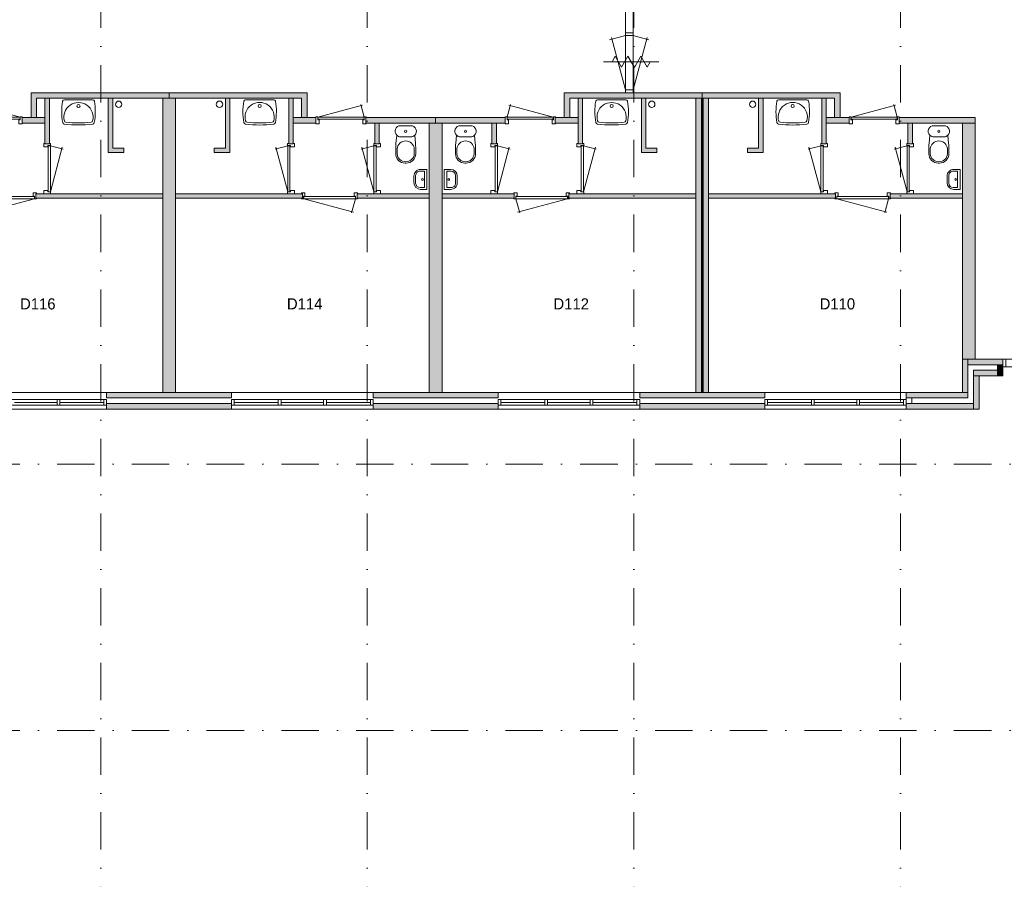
# Model space of a CAD drawing. Header units: millimetres. Extents: x -8493 to 75607, y -3060 to 56340.
# Tile 25 of 35: x 17190 to 34920, y 29214 to 44699. Entities that reach past the tile are written whole.
import ezdxf
from ezdxf.enums import TextEntityAlignment as Align

# ---------------------------------------------------------------- set-up
doc = ezdxf.new("R2010")
doc.units = ezdxf.units.MM
doc.linetypes.add('DGN4', pattern=[1345.6, 672.8, -336.4, 0, -336.4])
for name, color, linetype in [('12', 7, 'Continuous'), ('16', 7, 'Continuous'), ('17', 7, 'Continuous'), ('30', 7, 'Continuous'), ('31', 7, 'Continuous'), ('32', 7, 'Continuous'), ('33', 7, 'Continuous'), ('40', 7, 'Continuous'), ('48', 7, 'Continuous'), ('56', 7, 'Continuous'), ('62', 7, 'Continuous')]:
    doc.layers.add(name, color=color, linetype=linetype)
doc.styles.add('dgn003', font='dgn003.shx')

# ---------------------------------------------------------------- blocks, each defined once
blk = doc.blocks.new('930L0928')
at = {"layer": '33', "color": 1, "linetype": 'Continuous', "lineweight": 0}
for p, q in [((-968, -98), (-899.56, -353.44)), ((-38, -98), (-936.31, -338.7))]:
    blk.add_line(p, q, dxfattribs=at)
at = {"layer": '33', "color": 92, "linetype": 'Continuous', "lineweight": 13, "true_color": 0x00e100, "flags": 128}
for points in [[(-1006, -90), (-1006, -101), (-971, -101), (-971, -51), (-946, -51), (-946, 11), (-1006, 11), (-1006, 0)], [(0, -90), (0, -101), (-35, -101), (-35, -51), (-60, -51), (-60, 11), (0, 11), (0, 0)]]:
    blk.add_lwpolyline(points, dxfattribs=at)
at = {"layer": '33', "color": 2, "linetype": 'Continuous', "lineweight": 13, "true_color": 0xf0f000, "flags": 128}
blk.add_lwpolyline([(-968, -98), (-38, -98), (-38, -58), (-968, -58), (-968, -98)], dxfattribs=at)
blk = doc.blocks.new('830R1086')
at = {"layer": '33', "color": 1, "linetype": 'Continuous', "lineweight": 0}
for p, q in [((38, 108), (99.32, 336.87)), ((868, 108), (66.28, 322.82))]:
    blk.add_line(p, q, dxfattribs=at)
at = {"layer": '33', "color": 92, "linetype": 'Continuous', "lineweight": 13, "true_color": 0x00e100, "flags": 128}
for points in [[(0, 100), (0, 111), (35, 111), (35, 61), (60, 61), (60, -11), (0, -11), (0, 0)], [(906, 100), (906, 111), (871, 111), (871, 61), (846, 61), (846, -11), (906, -11), (906, 0)]]:
    blk.add_lwpolyline(points, dxfattribs=at)
at = {"layer": '33', "color": 2, "linetype": 'Continuous', "lineweight": 13, "true_color": 0xf0f000, "flags": 128}
blk.add_lwpolyline([(868, 108), (38, 108), (38, 68), (868, 68), (868, 108)], dxfattribs=at)
blk = doc.blocks.new('830R1087')
at = {"layer": '33', "color": 1, "linetype": 'Continuous', "lineweight": 0}
for p, q in [((108, -38), (336.87, -99.32)), ((108, -868), (322.82, -66.28))]:
    blk.add_line(p, q, dxfattribs=at)
at = {"layer": '33', "color": 92, "linetype": 'Continuous', "lineweight": 13, "true_color": 0x00e100, "flags": 128}
for points in [[(100, 0), (111, 0), (111, -35), (61, -35), (61, -60), (-11, -60), (-11, 0), (0, 0)], [(100, -906), (111, -906), (111, -871), (61, -871), (61, -846), (-11, -846), (-11, -906), (0, -906)]]:
    blk.add_lwpolyline(points, dxfattribs=at)
at = {"layer": '33', "color": 2, "linetype": 'Continuous', "lineweight": 13, "true_color": 0xf0f000, "flags": 128}
blk.add_lwpolyline([(108, -868), (108, -38), (68, -38), (68, -868), (108, -868)], dxfattribs=at)
blk = doc.blocks.new('WT0128')
at = {"layer": '40', "color": 7, "linetype": 'Continuous', "lineweight": 0}
blk.add_line((253, -20), (-253, -20), dxfattribs=at)
at = {"layer": '40', "color": 7, "linetype": 'Continuous', "lineweight": 0, "flags": 128}
for points in [[(-284, -432, -0.090801), (-286, -47)], [(-286, -47, -0.363957), (-253, -20)], [(-254, -401, -1.30637), (254, -401)], [(253, -20, -0.363957), (286, -47)], [(286, -47, -0.090801), (284, -432)], [(-256, -459, -0.328769), (-284, -432)], [(256, -459, -0.059915), (-256, -459)], [(-226, -425, -0.309671), (-254, -401)], [(226, -425, -0.052773), (-226, -425)], [(254, -401, -0.309671), (226, -425)], [(284, -432, -0.328769), (256, -459)]]:
    blk.add_lwpolyline(points, format="xyb", dxfattribs=at)
at = {"layer": '40', "color": 7, "linetype": 'Continuous', "lineweight": 0}
blk.add_circle((0, -133), 28.1, dxfattribs=at)
blk = doc.blocks.new('830R1091')
at = {"layer": '33', "color": 1, "linetype": 'Continuous', "lineweight": 0}
for p, q in [((-108, -38), (-336.87, -99.32)), ((-108, -868), (-322.82, -66.28))]:
    blk.add_line(p, q, dxfattribs=at)
at = {"layer": '33', "color": 92, "linetype": 'Continuous', "lineweight": 13, "true_color": 0x00e100, "flags": 128}
for points in [[(-100, 0), (-111, 0), (-111, -35), (-61, -35), (-61, -60), (11, -60), (11, 0), (0, 0)], [(-100, -906), (-111, -906), (-111, -871), (-61, -871), (-61, -846), (11, -846), (11, -906), (0, -906)]]:
    blk.add_lwpolyline(points, dxfattribs=at)
at = {"layer": '33', "color": 2, "linetype": 'Continuous', "lineweight": 13, "true_color": 0xf0f000, "flags": 128}
blk.add_lwpolyline([(-108, -868), (-108, -38), (-68, -38), (-68, -868), (-108, -868)], dxfattribs=at)
blk = doc.blocks.new('930L0931')
at = {"layer": '33', "color": 1, "linetype": 'Continuous', "lineweight": 0}
for p, q in [((38, -98), (936.31, -338.7)), ((968, -98), (899.56, -353.44))]:
    blk.add_line(p, q, dxfattribs=at)
at = {"layer": '33', "color": 92, "linetype": 'Continuous', "lineweight": 13, "true_color": 0x00e100, "flags": 128}
for points in [[(0, -90), (0, -101), (35, -101), (35, -51), (60, -51), (60, 11), (0, 11), (0, 0)], [(1006, -90), (1006, -101), (971, -101), (971, -51), (946, -51), (946, 11), (1006, 11), (1006, 0)]]:
    blk.add_lwpolyline(points, dxfattribs=at)
at = {"layer": '33', "color": 2, "linetype": 'Continuous', "lineweight": 13, "true_color": 0xf0f000, "flags": 128}
blk.add_lwpolyline([(968, -98), (38, -98), (38, -58), (968, -58), (968, -98)], dxfattribs=at)
blk = doc.blocks.new('830R1092')
at = {"layer": '33', "color": 1, "linetype": 'Continuous', "lineweight": 0}
for p, q in [((-108, -38), (-336.87, -99.32)), ((-108, -868), (-322.82, -66.28))]:
    blk.add_line(p, q, dxfattribs=at)
at = {"layer": '33', "color": 92, "linetype": 'Continuous', "lineweight": 13, "true_color": 0x00e100, "flags": 128}
for points in [[(-100, 0), (-111, 0), (-111, -35), (-61, -35), (-61, -60), (11, -60), (11, 0), (0, 0)], [(-100, -906), (-111, -906), (-111, -871), (-61, -871), (-61, -846), (11, -846), (11, -906), (0, -906)]]:
    blk.add_lwpolyline(points, dxfattribs=at)
at = {"layer": '33', "color": 2, "linetype": 'Continuous', "lineweight": 13, "true_color": 0xf0f000, "flags": 128}
blk.add_lwpolyline([(-108, -868), (-108, -38), (-68, -38), (-68, -868), (-108, -868)], dxfattribs=at)
blk = doc.blocks.new('WT0130')
at = {"layer": '40', "color": 7, "linetype": 'Continuous', "lineweight": 0}
blk.add_line((-253, -20), (253, -20), dxfattribs=at)
blk.add_circle((0, -133), 28.1, dxfattribs=at)
for centre, radius, start, end in [((766, -236), 1068, 169.7983, 190.5514), ((-253, -53), 33, 90, 169.9973), ((0, -332), 263, 344.8667, 195.1333), ((253, -53), 33, 10.0027, 90), ((-766, -236), 1068, 349.4486, 10.2017), ((-252, -426), 33, 190.3455, 263.1425), ((0, 1669), 2144, 263.1425, 276.8575), ((-222, -392), 33, 195.1333, 263.9582), ((0, 1707), 2144, 263.9582, 276.0418), ((222, -392), 33, 276.0418, 344.8667), ((252, -426), 33, 276.8575, 349.6545)]:
    blk.add_arc(centre, radius, start, end, dxfattribs=at)
blk = doc.blocks.new('830R1093')
at = {"layer": '33', "color": 1, "linetype": 'Continuous', "lineweight": 0}
for p, q in [((-868, 108), (-66.28, 322.82)), ((-38, 108), (-99.32, 336.87))]:
    blk.add_line(p, q, dxfattribs=at)
at = {"layer": '33', "color": 92, "linetype": 'Continuous', "lineweight": 13, "true_color": 0x00e100, "flags": 128}
for points in [[(-906, 100), (-906, 111), (-871, 111), (-871, 61), (-846, 61), (-846, -11), (-906, -11), (-906, 0)], [(0, 100), (0, 111), (-35, 111), (-35, 61), (-60, 61), (-60, -11), (0, -11), (0, 0)]]:
    blk.add_lwpolyline(points, dxfattribs=at)
at = {"layer": '33', "color": 2, "linetype": 'Continuous', "lineweight": 13, "true_color": 0xf0f000, "flags": 128}
blk.add_lwpolyline([(-868, 108), (-38, 108), (-38, 68), (-868, 68), (-868, 108)], dxfattribs=at)
blk = doc.blocks.new('830R1094')
at = {"layer": '33', "color": 1, "linetype": 'Continuous', "lineweight": 0}
for p, q in [((108, -38), (336.87, -99.32)), ((108, -868), (322.82, -66.28))]:
    blk.add_line(p, q, dxfattribs=at)
at = {"layer": '33', "color": 92, "linetype": 'Continuous', "lineweight": 13, "true_color": 0x00e100, "flags": 128}
for points in [[(100, 0), (111, 0), (111, -35), (61, -35), (61, -60), (-11, -60), (-11, 0), (0, 0)], [(100, -906), (111, -906), (111, -871), (61, -871), (61, -846), (-11, -846), (-11, -906), (0, -906)]]:
    blk.add_lwpolyline(points, dxfattribs=at)
at = {"layer": '33', "color": 2, "linetype": 'Continuous', "lineweight": 13, "true_color": 0xf0f000, "flags": 128}
blk.add_lwpolyline([(108, -868), (108, -38), (68, -38), (68, -868), (108, -868)], dxfattribs=at)
blk = doc.blocks.new('930L0932')
at = {"layer": '33', "color": 1, "linetype": 'Continuous', "lineweight": 0}
for p, q in [((-968, -98), (-899.56, -353.44)), ((-38, -98), (-936.31, -338.7))]:
    blk.add_line(p, q, dxfattribs=at)
at = {"layer": '33', "color": 92, "linetype": 'Continuous', "lineweight": 13, "true_color": 0x00e100, "flags": 128}
for points in [[(-1006, -90), (-1006, -101), (-971, -101), (-971, -51), (-946, -51), (-946, 11), (-1006, 11), (-1006, 0)], [(0, -90), (0, -101), (-35, -101), (-35, -51), (-60, -51), (-60, 11), (0, 11), (0, 0)]]:
    blk.add_lwpolyline(points, dxfattribs=at)
at = {"layer": '33', "color": 2, "linetype": 'Continuous', "lineweight": 13, "true_color": 0xf0f000, "flags": 128}
blk.add_lwpolyline([(-968, -98), (-38, -98), (-38, -58), (-968, -58), (-968, -98)], dxfattribs=at)
blk = doc.blocks.new('830R1095')
at = {"layer": '33', "color": 1, "linetype": 'Continuous', "lineweight": 0}
for p, q in [((108, -38), (336.87, -99.32)), ((108, -868), (322.82, -66.28))]:
    blk.add_line(p, q, dxfattribs=at)
at = {"layer": '33', "color": 92, "linetype": 'Continuous', "lineweight": 13, "true_color": 0x00e100, "flags": 128}
for points in [[(100, 0), (111, 0), (111, -35), (61, -35), (61, -60), (-11, -60), (-11, 0), (0, 0)], [(100, -906), (111, -906), (111, -871), (61, -871), (61, -846), (-11, -846), (-11, -906), (0, -906)]]:
    blk.add_lwpolyline(points, dxfattribs=at)
at = {"layer": '33', "color": 2, "linetype": 'Continuous', "lineweight": 13, "true_color": 0xf0f000, "flags": 128}
blk.add_lwpolyline([(108, -868), (108, -38), (68, -38), (68, -868), (108, -868)], dxfattribs=at)
blk = doc.blocks.new('CLOS0230')
at = {"layer": '40', "color": 7, "linetype": 'Continuous', "lineweight": 0}
for p, q in [((92, -220), (-93, -220)), ((-155, -528), (-155, -436)), ((155, -528), (155, -436)), ((1, -670), (-1, -670))]:
    blk.add_line(p, q, dxfattribs=at)
at = {"layer": '40', "color": 7, "linetype": 'Continuous', "lineweight": 0, "flags": 128}
for points in [[(176, -338), (162, -192), (162, -192, 0.674333), (92, -20), (92, -20), (-93, -20), (-93, -20, 0.674333), (-162, -192), (-162, -192), (-176, -338), (-176, -338, 0.023285), (-180, -431), (-180, -431), (-180, -525), (-180, -525, 0.414214), (-10, -695), (-10, -695), (10, -695), (10, -695, 0.414214), (180, -525), (180, -525), (180, -431), (180, -431, 0.023285), (176, -338)], [(-93, -220, -0.194504), (-162, -192)], [(162, -192, -0.194504), (92, -220)]]:
    blk.add_lwpolyline(points, format="xyb", dxfattribs=at)
at = {"layer": '40', "color": 7, "linetype": 'Continuous', "lineweight": 0}
blk.add_circle((0, -120), 20, dxfattribs=at)
for centre, start, end in [((0, -450), 4.9263, 175.0736), ((0, -514), 184.9259, 355.0741)]:
    blk.add_arc(centre, 156, start, end, dxfattribs=at)
blk = doc.blocks.new('FT0129')
at = {"layer": '40', "color": 7, "linetype": 'Continuous', "lineweight": 0}
for p, q in [((135, 180), (20, 180)), ((20, 180), (20, -180)), ((65, 149), (65, -149)), ((65, -149), (144, -149))]:
    blk.add_line(p, q, dxfattribs=at)
at = {"layer": '40', "color": 7, "linetype": 'Continuous', "lineweight": 0, "flags": 128}
for points in [[(144, 149), (65, 149)], [(224, -69), (224, 69)], [(255, -60), (255, 60)], [(20, -180), (135, -180)]]:
    blk.add_lwpolyline(points, dxfattribs=at)
for points in [[(255, -60, -0.414214), (135, -180)], [(224, -69, -0.414214), (144, -149)]]:
    blk.add_lwpolyline(points, format="xyb", dxfattribs=at)
at = {"layer": '40', "color": 7, "linetype": 'Continuous', "lineweight": 0}
blk.add_circle((101, -1), 15.1, dxfattribs=at)
for centre, radius in [((135, 60), 120), ((144, 69), 80)]:
    blk.add_arc(centre, radius, 0, 90, dxfattribs=at)
blk = doc.blocks.new('WT0131')
at = {"layer": '40', "color": 7, "linetype": 'Continuous', "lineweight": 0}
blk.add_line((253, -20), (-253, -20), dxfattribs=at)
at = {"layer": '40', "color": 7, "linetype": 'Continuous', "lineweight": 0, "flags": 128}
for points in [[(-284, -432, -0.090801), (-286, -47)], [(-286, -47, -0.363957), (-253, -20)], [(-254, -401, -1.30637), (254, -401)], [(253, -20, -0.363957), (286, -47)], [(286, -47, -0.090801), (284, -432)], [(-256, -459, -0.328769), (-284, -432)], [(256, -459, -0.059915), (-256, -459)], [(-226, -425, -0.309671), (-254, -401)], [(226, -425, -0.052773), (-226, -425)], [(254, -401, -0.309671), (226, -425)], [(284, -432, -0.328769), (256, -459)]]:
    blk.add_lwpolyline(points, format="xyb", dxfattribs=at)
at = {"layer": '40', "color": 7, "linetype": 'Continuous', "lineweight": 0}
blk.add_circle((0, -133), 28.1, dxfattribs=at)
blk = doc.blocks.new('830R1096')
at = {"layer": '33', "color": 1, "linetype": 'Continuous', "lineweight": 0}
for p, q in [((38, 108), (99.32, 336.87)), ((868, 108), (66.28, 322.82))]:
    blk.add_line(p, q, dxfattribs=at)
at = {"layer": '33', "color": 92, "linetype": 'Continuous', "lineweight": 13, "true_color": 0x00e100, "flags": 128}
for points in [[(0, 100), (0, 111), (35, 111), (35, 61), (60, 61), (60, -11), (0, -11), (0, 0)], [(906, 100), (906, 111), (871, 111), (871, 61), (846, 61), (846, -11), (906, -11), (906, 0)]]:
    blk.add_lwpolyline(points, dxfattribs=at)
at = {"layer": '33', "color": 2, "linetype": 'Continuous', "lineweight": 13, "true_color": 0xf0f000, "flags": 128}
blk.add_lwpolyline([(868, 108), (38, 108), (38, 68), (868, 68), (868, 108)], dxfattribs=at)
blk = doc.blocks.new('CLOS0231')
at = {"layer": '40', "color": 7, "linetype": 'Continuous', "lineweight": 0}
for p, q in [((-92, -220), (92, -220)), ((-155, -528), (-155, -436)), ((155, -528), (155, -436)), ((-1, -670), (1, -670))]:
    blk.add_line(p, q, dxfattribs=at)
at = {"layer": '40', "color": 7, "linetype": 'Continuous', "lineweight": 0, "flags": 128}
for points in [[(-176, -338), (-162, -192), (-162, -192, -0.674333), (-92, -20), (-92, -20), (92, -20), (92, -20, -0.674333), (162, -192), (162, -192), (176, -338), (176, -338, -0.023285), (180, -431), (180, -431), (180, -525), (180, -525, -0.414214), (10, -695), (10, -695), (-10, -695), (-10, -695, -0.414214), (-180, -525), (-180, -525), (-180, -431), (-180, -431, -0.023285), (-176, -338)], [(-155, -437, -0.917514), (155, -437)], [(155, -528, -0.917521), (-155, -528)]]:
    blk.add_lwpolyline(points, format="xyb", dxfattribs=at)
at = {"layer": '40', "color": 7, "linetype": 'Continuous', "lineweight": 0}
blk.add_circle((0, -120), 20, dxfattribs=at)
for centre, start, end in [((-92, -120), 225.9727, 270), ((92, -120), 270, 314.0273)]:
    blk.add_arc(centre, 100, start, end, dxfattribs=at)
blk = doc.blocks.new('FT0130')
at = {"layer": '40', "color": 7, "linetype": 'Continuous', "lineweight": 0}
for p, q in [((-135, 180), (-20, 180)), ((-20, 180), (-20, -180)), ((-65, 149), (-65, -149)), ((-65, -149), (-144, -149))]:
    blk.add_line(p, q, dxfattribs=at)
at = {"layer": '40', "color": 7, "linetype": 'Continuous', "lineweight": 0, "flags": 128}
for points in [[(-255, 60, -0.414214), (-135, 180)], [(-224, 69, -0.414214), (-144, 149)]]:
    blk.add_lwpolyline(points, format="xyb", dxfattribs=at)
for points in [[(-255, -60), (-255, 60)], [(-224, -69), (-224, 69)], [(-144, 149), (-65, 149)], [(-20, -180), (-135, -180)]]:
    blk.add_lwpolyline(points, dxfattribs=at)
at = {"layer": '40', "color": 7, "linetype": 'Continuous', "lineweight": 0}
blk.add_circle((-101, -1), 15.1, dxfattribs=at)
for centre, radius in [((-135, -60), 120), ((-144, -69), 80)]:
    blk.add_arc(centre, radius, 180, 270, dxfattribs=at)
blk = doc.blocks.new('830R1097')
at = {"layer": '33', "color": 1, "linetype": 'Continuous', "lineweight": 0}
for p, q in [((-108, -38), (-336.87, -99.32)), ((-108, -868), (-322.82, -66.28))]:
    blk.add_line(p, q, dxfattribs=at)
at = {"layer": '33', "color": 92, "linetype": 'Continuous', "lineweight": 13, "true_color": 0x00e100, "flags": 128}
for points in [[(-100, 0), (-111, 0), (-111, -35), (-61, -35), (-61, -60), (11, -60), (11, 0), (0, 0)], [(-100, -906), (-111, -906), (-111, -871), (-61, -871), (-61, -846), (11, -846), (11, -906), (0, -906)]]:
    blk.add_lwpolyline(points, dxfattribs=at)
at = {"layer": '33', "color": 2, "linetype": 'Continuous', "lineweight": 13, "true_color": 0xf0f000, "flags": 128}
blk.add_lwpolyline([(-108, -868), (-108, -38), (-68, -38), (-68, -868), (-108, -868)], dxfattribs=at)
blk = doc.blocks.new('930L0933')
at = {"layer": '33', "color": 1, "linetype": 'Continuous', "lineweight": 0}
for p, q in [((38, -98), (936.31, -338.7)), ((968, -98), (899.56, -353.44))]:
    blk.add_line(p, q, dxfattribs=at)
at = {"layer": '33', "color": 92, "linetype": 'Continuous', "lineweight": 13, "true_color": 0x00e100, "flags": 128}
for points in [[(0, -90), (0, -101), (35, -101), (35, -51), (60, -51), (60, 11), (0, 11), (0, 0)], [(1006, -90), (1006, -101), (971, -101), (971, -51), (946, -51), (946, 11), (1006, 11), (1006, 0)]]:
    blk.add_lwpolyline(points, dxfattribs=at)
at = {"layer": '33', "color": 2, "linetype": 'Continuous', "lineweight": 13, "true_color": 0xf0f000, "flags": 128}
blk.add_lwpolyline([(968, -98), (38, -98), (38, -58), (968, -58), (968, -98)], dxfattribs=at)
blk = doc.blocks.new('830R1098')
at = {"layer": '33', "color": 1, "linetype": 'Continuous', "lineweight": 0}
for p, q in [((-108, -38), (-336.87, -99.32)), ((-108, -868), (-322.82, -66.28))]:
    blk.add_line(p, q, dxfattribs=at)
at = {"layer": '33', "color": 92, "linetype": 'Continuous', "lineweight": 13, "true_color": 0x00e100, "flags": 128}
for points in [[(-100, 0), (-111, 0), (-111, -35), (-61, -35), (-61, -60), (11, -60), (11, 0), (0, 0)], [(-100, -906), (-111, -906), (-111, -871), (-61, -871), (-61, -846), (11, -846), (11, -906), (0, -906)]]:
    blk.add_lwpolyline(points, dxfattribs=at)
at = {"layer": '33', "color": 2, "linetype": 'Continuous', "lineweight": 13, "true_color": 0xf0f000, "flags": 128}
blk.add_lwpolyline([(-108, -868), (-108, -38), (-68, -38), (-68, -868), (-108, -868)], dxfattribs=at)
blk = doc.blocks.new('CLOS0232')
at = {"layer": '40', "color": 7, "linetype": 'Continuous', "lineweight": 0}
for p, q in [((-92, -220), (92, -220)), ((-155, -528), (-155, -436)), ((155, -528), (155, -436)), ((-1, -670), (1, -670))]:
    blk.add_line(p, q, dxfattribs=at)
at = {"layer": '40', "color": 7, "linetype": 'Continuous', "lineweight": 0, "flags": 128}
for points in [[(-176, -338), (-162, -192), (-162, -192, -0.674333), (-92, -20), (-92, -20), (92, -20), (92, -20, -0.674333), (162, -192), (162, -192), (176, -338), (176, -338, -0.023285), (180, -431), (180, -431), (180, -525), (180, -525, -0.414214), (10, -695), (10, -695), (-10, -695), (-10, -695, -0.414214), (-180, -525), (-180, -525), (-180, -431), (-180, -431, -0.023285), (-176, -338)], [(-155, -437, -0.917514), (155, -437)], [(155, -528, -0.917521), (-155, -528)]]:
    blk.add_lwpolyline(points, format="xyb", dxfattribs=at)
at = {"layer": '40', "color": 7, "linetype": 'Continuous', "lineweight": 0}
blk.add_circle((0, -120), 20, dxfattribs=at)
for centre, start, end in [((-92, -120), 225.9727, 270), ((92, -120), 270, 314.0273)]:
    blk.add_arc(centre, 100, start, end, dxfattribs=at)
blk = doc.blocks.new('FT0131')
at = {"layer": '40', "color": 7, "linetype": 'Continuous', "lineweight": 0}
for p, q in [((-135, 180), (-20, 180)), ((-20, 180), (-20, -180)), ((-65, 149), (-65, -149)), ((-65, -149), (-144, -149))]:
    blk.add_line(p, q, dxfattribs=at)
at = {"layer": '40', "color": 7, "linetype": 'Continuous', "lineweight": 0, "flags": 128}
for points in [[(-255, 60, -0.414214), (-135, 180)], [(-224, 69, -0.414214), (-144, 149)]]:
    blk.add_lwpolyline(points, format="xyb", dxfattribs=at)
for points in [[(-255, -60), (-255, 60)], [(-224, -69), (-224, 69)], [(-144, 149), (-65, 149)], [(-20, -180), (-135, -180)]]:
    blk.add_lwpolyline(points, dxfattribs=at)
at = {"layer": '40', "color": 7, "linetype": 'Continuous', "lineweight": 0}
blk.add_circle((-101, -1), 15.1, dxfattribs=at)
for centre, radius in [((-135, -60), 120), ((-144, -69), 80)]:
    blk.add_arc(centre, radius, 180, 270, dxfattribs=at)
blk = doc.blocks.new('WT0132')
at = {"layer": '40', "color": 7, "linetype": 'Continuous', "lineweight": 0}
blk.add_line((-253, -20), (253, -20), dxfattribs=at)
blk.add_circle((0, -133), 28.1, dxfattribs=at)
for centre, radius, start, end in [((766, -236), 1068, 169.7983, 190.5514), ((-253, -53), 33, 90, 169.9973), ((0, -332), 263, 344.8667, 195.1333), ((253, -53), 33, 10.0027, 90), ((-766, -236), 1068, 349.4486, 10.2017), ((-252, -426), 33, 190.3455, 263.1425), ((0, 1669), 2144, 263.1425, 276.8575), ((-222, -392), 33, 195.1333, 263.9582), ((0, 1707), 2144, 263.9582, 276.0418), ((222, -392), 33, 276.0418, 344.8667), ((252, -426), 33, 276.8575, 349.6545)]:
    blk.add_arc(centre, radius, start, end, dxfattribs=at)
blk = doc.blocks.new('830R1099')
at = {"layer": '33', "color": 1, "linetype": 'Continuous', "lineweight": 0}
for p, q in [((-868, 108), (-66.28, 322.82)), ((-38, 108), (-99.32, 336.87))]:
    blk.add_line(p, q, dxfattribs=at)
at = {"layer": '33', "color": 92, "linetype": 'Continuous', "lineweight": 13, "true_color": 0x00e100, "flags": 128}
for points in [[(-906, 100), (-906, 111), (-871, 111), (-871, 61), (-846, 61), (-846, -11), (-906, -11), (-906, 0)], [(0, 100), (0, 111), (-35, 111), (-35, 61), (-60, 61), (-60, -11), (0, -11), (0, 0)]]:
    blk.add_lwpolyline(points, dxfattribs=at)
at = {"layer": '33', "color": 2, "linetype": 'Continuous', "lineweight": 13, "true_color": 0xf0f000, "flags": 128}
blk.add_lwpolyline([(-868, 108), (-38, 108), (-38, 68), (-868, 68), (-868, 108)], dxfattribs=at)
blk = doc.blocks.new('79B1034')
at = {"layer": '12', "color": 7, "linetype": 'Continuous', "lineweight": 0}
blk.add_line((500.48, 0), (-500.5, 0), dxfattribs=at)
at = {"layer": '12', "color": 92, "linetype": 'Continuous', "lineweight": 0, "true_color": 0x00e100}
for p, q in [((-343.72, 0), (-285.98, 100.02)), ((-285.98, 100.02), (-171.88, -97.62)), ((-171.88, -97.62), (-57.68, 100.18)), ((-57.68, 100.18), (58, -100.18)), ((58, -100.18), (173.68, 100.18)), ((173.68, 100.18), (287.88, -97.62)), ((287.88, -97.62), (344.24, 0))]:
    blk.add_line(p, q, dxfattribs=at)

msp = doc.modelspace()

# ---------------------------------------------------------------- hatches: boundary and pattern name
at = {"layer": '16'}
for points in [[(21004.76, 37784.49), (18754.76, 37784.49), (18754.76, 37684.49), (21004.76, 37684.49)], [(25804.76, 37784.49), (23554.76, 37784.49), (23554.76, 37684.49), (25804.76, 37684.49)], [(30604.76, 37784.49), (28354.76, 37784.49), (28354.76, 37684.49), (30604.76, 37684.49)]]:
    msp.add_hatch(color=7, dxfattribs=at).paths.add_polyline_path(points)
at = {"layer": '62'}
for color, points in [(7, [(19879.76, 43384.49), (19879.76, 43284.49), (17494.76, 43284.49), (17494.76, 42934.49), (17394.76, 42934.49), (17394.76, 43384.49)]), (9, [(17724.76, 42464.49), (17644.76, 42464.49), (17644.76, 43284.49), (17724.76, 43284.49)]), (9, [(19064.76, 42384.49), (19064.76, 42304.49), (18784.76, 42304.49), (18784.76, 43284.49), (18864.76, 43284.49), (18864.76, 42384.49)]), (9, [(19764.76, 43284.49), (19994.76, 43284.49), (19994.76, 37984.49), (19764.76, 37984.49)]), (7, [(19879.76, 43384.49), (19879.76, 43284.49), (22264.76, 43284.49), (22264.76, 42934.49), (22364.76, 42934.49), (22364.76, 43384.49)]), (9, [(20694.76, 42384.49), (20694.76, 42304.49), (20974.76, 42304.49), (20974.76, 43284.49), (20894.76, 43284.49), (20894.76, 42384.49)]), (9, [(22034.76, 42464.49), (22114.76, 42464.49), (22114.76, 43284.49), (22034.76, 43284.49)]), (7, [(29479.76, 43384.49), (29479.76, 43284.49), (27094.76, 43284.49), (27094.76, 42934.49), (26994.76, 42934.49), (26994.76, 43384.49)]), (9, [(27324.76, 42464.49), (27244.76, 42464.49), (27244.76, 43284.49), (27324.76, 43284.49)]), (9, [(28664.76, 42384.49), (28664.76, 42304.49), (28384.76, 42304.49), (28384.76, 43284.49), (28464.76, 43284.49), (28464.76, 42384.49)]), (9, [(29364.76, 37984.49), (29479.76, 37984.49), (29479.76, 43284.49), (29364.76, 43284.49)]), (7, [(29479.76, 43384.49), (29479.76, 43284.49), (31864.76, 43284.49), (31864.76, 42934.49), (31964.76, 42934.49), (31964.76, 43384.49)]), (9, [(29494.76, 37984.49), (29594.76, 37984.49), (29594.76, 43284.49), (29494.76, 43284.49)]), (9, [(30294.76, 42384.49), (30294.76, 42304.49), (30574.76, 42304.49), (30574.76, 43284.49), (30494.76, 43284.49), (30494.76, 42384.49)]), (9, [(31634.76, 42464.49), (31714.76, 42464.49), (31714.76, 43284.49), (31634.76, 43284.49)]), (7, [(17644.76, 42834.49), (17234.76, 42834.49), (17234.76, 42934.49), (17644.76, 42934.49)]), (7, [(22114.76, 42834.49), (22524.76, 42834.49), (22524.76, 42934.49), (22114.76, 42934.49)]), (7, [(23424.76, 42834.49), (24679.76, 42834.49), (24679.76, 42934.49), (23424.76, 42934.49)]), (7, [(25934.76, 42834.49), (24679.76, 42834.49), (24679.76, 42934.49), (25934.76, 42934.49)]), (7, [(27244.76, 42834.49), (26834.76, 42834.49), (26834.76, 42934.49), (27244.76, 42934.49)]), (7, [(31714.76, 42834.49), (32124.76, 42834.49), (32124.76, 42934.49), (31714.76, 42934.49)]), (7, [(33024.76, 42834.49), (34394.76, 42834.49), (34394.76, 42934.49), (33024.76, 42934.49)]), (9, [(23584.76, 42464.49), (23664.76, 42464.49), (23664.76, 42834.49), (23584.76, 42834.49)]), (9, [(24564.76, 42834.49), (24794.76, 42834.49), (24794.76, 37984.49), (24564.76, 37984.49)]), (9, [(25774.76, 42464.49), (25694.76, 42464.49), (25694.76, 42834.49), (25774.76, 42834.49)]), (9, [(33184.76, 42464.49), (33264.76, 42464.49), (33264.76, 42834.49), (33184.76, 42834.49)]), (9, [(34164.76, 38584.49), (34394.76, 38584.49), (34394.76, 42834.49), (34164.76, 42834.49)]), (9, [(19764.76, 41564.49), (17479.76, 41564.49), (17479.76, 41484.49), (19764.76, 41484.49)]), (9, [(19994.76, 41564.49), (22279.76, 41564.49), (22279.76, 41484.49), (19994.76, 41484.49)]), (9, [(23264.76, 41564.49), (24564.76, 41564.49), (24564.76, 41484.49), (23264.76, 41484.49)]), (9, [(26094.76, 41564.49), (24794.76, 41564.49), (24794.76, 41484.49), (26094.76, 41484.49)]), (9, [(29364.76, 41564.49), (27079.76, 41564.49), (27079.76, 41484.49), (29364.76, 41484.49)]), (9, [(29594.76, 41564.49), (31879.76, 41564.49), (31879.76, 41484.49), (29594.76, 41484.49)]), (9, [(32864.76, 41564.49), (34164.76, 41564.49), (34164.76, 41484.49), (32864.76, 41484.49)]), (9, [(34264.76, 37984.49), (34164.76, 37984.49), (34164.76, 38584.49), (34264.76, 38584.49)]), (7, [(34894.76, 38584.49), (34264.76, 38584.49), (34264.76, 38484.49), (34894.76, 38484.49)]), (7, [(34794.76, 38484.49), (34894.76, 38484.49), (34894.76, 38284.49), (34794.76, 38284.49)]), (7, [(34794.76, 38284.49), (34364.76, 38284.49), (34364.76, 38384.49), (34794.76, 38384.49)]), (7, [(34364.76, 38284.49), (34464.76, 38284.49), (34464.76, 37684.49), (34364.76, 37684.49)]), (9, [(21004.76, 37984.49), (18754.76, 37984.49), (18754.76, 37884.49), (21004.76, 37884.49)]), (9, [(25804.76, 37984.49), (23554.76, 37984.49), (23554.76, 37884.49), (25804.76, 37884.49)]), (9, [(30604.76, 37984.49), (28354.76, 37984.49), (28354.76, 37884.49), (30604.76, 37884.49)]), (9, [(33154.76, 37984.49), (34264.76, 37984.49), (34264.76, 37884.49), (33154.76, 37884.49)]), (7, [(34364.76, 37684.49), (33154.76, 37684.49), (33154.76, 37784.49), (34364.76, 37784.49)])]:
    msp.add_hatch(color=color, dxfattribs=at).paths.add_polyline_path(points)

# ---------------------------------------------------------------- linework, layer by layer
at = {"layer": '16', "color": 92, "linetype": 'Continuous', "lineweight": 0, "true_color": 0x00e100, "flags": 128}
for points in [[(19879.76, 43384.49), (17394.76, 43384.49), (17394.76, 42934.49), (17494.76, 42934.49), (17494.76, 43284.49), (19879.76, 43284.49), (19879.76, 43384.49)], [(17724.76, 43284.49), (17644.76, 43284.49), (17644.76, 42464.49), (17724.76, 42464.49), (17724.76, 43284.49)], [(18864.76, 43284.49), (18864.76, 42384.49), (19064.76, 42384.49), (19064.76, 42304.49), (18784.76, 42304.49), (18784.76, 43284.49), (18864.76, 43284.49)], [(19879.76, 43384.49), (22364.76, 43384.49), (22364.76, 42934.49), (22264.76, 42934.49), (22264.76, 43284.49), (19879.76, 43284.49), (19879.76, 43384.49)], [(20894.76, 43284.49), (20894.76, 42384.49), (20694.76, 42384.49), (20694.76, 42304.49), (20974.76, 42304.49), (20974.76, 43284.49), (20894.76, 43284.49)], [(22034.76, 43284.49), (22114.76, 43284.49), (22114.76, 42464.49), (22034.76, 42464.49), (22034.76, 43284.49)], [(29479.76, 43384.49), (26994.76, 43384.49), (26994.76, 42934.49), (27094.76, 42934.49), (27094.76, 43284.49), (29479.76, 43284.49), (29479.76, 43384.49)], [(27324.76, 43284.49), (27244.76, 43284.49), (27244.76, 42464.49), (27324.76, 42464.49), (27324.76, 43284.49)], [(28464.76, 43284.49), (28464.76, 42384.49), (28664.76, 42384.49), (28664.76, 42304.49), (28384.76, 42304.49), (28384.76, 43284.49), (28464.76, 43284.49)], [(29479.76, 43384.49), (31964.76, 43384.49), (31964.76, 42934.49), (31864.76, 42934.49), (31864.76, 43284.49), (29479.76, 43284.49), (29479.76, 43384.49)], [(30494.76, 43284.49), (30494.76, 42384.49), (30294.76, 42384.49), (30294.76, 42304.49), (30574.76, 42304.49), (30574.76, 43284.49), (30494.76, 43284.49)], [(31634.76, 43284.49), (31714.76, 43284.49), (31714.76, 42464.49), (31634.76, 42464.49), (31634.76, 43284.49)], [(17644.76, 42934.49), (17234.76, 42934.49), (17234.76, 42834.49), (17644.76, 42834.49), (17644.76, 42934.49)], [(22114.76, 42934.49), (22524.76, 42934.49), (22524.76, 42834.49), (22114.76, 42834.49), (22114.76, 42934.49)], [(23424.76, 42934.49), (24679.76, 42934.49), (24679.76, 42834.49), (23424.76, 42834.49), (23424.76, 42934.49)], [(25934.76, 42934.49), (24679.76, 42934.49), (24679.76, 42834.49), (25934.76, 42834.49), (25934.76, 42934.49)], [(27244.76, 42934.49), (26834.76, 42934.49), (26834.76, 42834.49), (27244.76, 42834.49), (27244.76, 42934.49)], [(31714.76, 42934.49), (32124.76, 42934.49), (32124.76, 42834.49), (31714.76, 42834.49), (31714.76, 42934.49)], [(33024.76, 42934.49), (34394.76, 42934.49), (34394.76, 42834.49), (33024.76, 42834.49), (33024.76, 42934.49)], [(23584.76, 42834.49), (23664.76, 42834.49), (23664.76, 42464.49), (23584.76, 42464.49), (23584.76, 42834.49)], [(25774.76, 42834.49), (25694.76, 42834.49), (25694.76, 42464.49), (25774.76, 42464.49), (25774.76, 42834.49)], [(33184.76, 42834.49), (33264.76, 42834.49), (33264.76, 42464.49), (33184.76, 42464.49), (33184.76, 42834.49)], [(17479.76, 41564.49), (19764.76, 41564.49), (19764.76, 41484.49), (17479.76, 41484.49), (17479.76, 41564.49)], [(22279.76, 41564.49), (19994.76, 41564.49), (19994.76, 41484.49), (22279.76, 41484.49), (22279.76, 41564.49)], [(24564.76, 41564.49), (23264.76, 41564.49), (23264.76, 41484.49), (24564.76, 41484.49), (24564.76, 41564.49)], [(24794.76, 41564.49), (26094.76, 41564.49), (26094.76, 41484.49), (24794.76, 41484.49), (24794.76, 41564.49)], [(27079.76, 41564.49), (29364.76, 41564.49), (29364.76, 41484.49), (27079.76, 41484.49), (27079.76, 41564.49)], [(31879.76, 41564.49), (29594.76, 41564.49), (29594.76, 41484.49), (31879.76, 41484.49), (31879.76, 41564.49)], [(34164.76, 41564.49), (32864.76, 41564.49), (32864.76, 41484.49), (34164.76, 41484.49), (34164.76, 41564.49)], [(33154.76, 37984.49), (34164.76, 37984.49), (34164.76, 38584.49), (34894.76, 38584.49), (34894.76, 38284.49), (34464.76, 38284.49), (34464.76, 37684.49), (33154.76, 37684.49), (33154.76, 37984.49)], [(33254.76, 37884.49), (33254.76, 37784.49), (34364.76, 37784.49), (34364.76, 38384.49), (34794.76, 38384.49), (34794.76, 38484.49), (34264.76, 38484.49), (34264.76, 37884.49), (33254.76, 37884.49)], [(21004.76, 37984.49), (18754.76, 37984.49), (18754.76, 37884.49), (21004.76, 37884.49), (21004.76, 37984.49)], [(25804.76, 37984.49), (23554.76, 37984.49), (23554.76, 37884.49), (25804.76, 37884.49), (25804.76, 37984.49)], [(30604.76, 37984.49), (28354.76, 37984.49), (28354.76, 37884.49), (30604.76, 37884.49), (30604.76, 37984.49)], [(21004.76, 37784.49), (18754.76, 37784.49), (18754.76, 37684.49), (21004.76, 37684.49), (21004.76, 37784.49)], [(25804.76, 37784.49), (23554.76, 37784.49), (23554.76, 37684.49), (25804.76, 37684.49), (25804.76, 37784.49)], [(30604.76, 37784.49), (28354.76, 37784.49), (28354.76, 37684.49), (30604.76, 37684.49), (30604.76, 37784.49)]]:
    msp.add_lwpolyline(points, dxfattribs=at)
at = {"layer": '16', "color": 7, "linetype": 'Continuous', "lineweight": 0, "flags": 128}
for points in [[(21004.76, 37784.49), (18754.76, 37784.49), (18754.76, 37684.49), (21004.76, 37684.49), (21004.76, 37784.49)], [(25804.76, 37784.49), (23554.76, 37784.49), (23554.76, 37684.49), (25804.76, 37684.49), (25804.76, 37784.49)], [(30604.76, 37784.49), (28354.76, 37784.49), (28354.76, 37684.49), (30604.76, 37684.49), (30604.76, 37784.49)]]:
    msp.add_lwpolyline(points, dxfattribs=at)
at = {"layer": '17', "color": 92, "linetype": 'Continuous', "lineweight": 0, "true_color": 0x00e100}
for p, q in [((29464.76, 43284.49), (29464.76, 37984.49)), ((29494.76, 43284.49), (29494.76, 37984.49))]:
    msp.add_line(p, q, dxfattribs=at)
at = {"layer": '17', "color": 92, "linetype": 'Continuous', "lineweight": 0, "true_color": 0x00e100, "flags": 128}
for points in [[(19994.76, 43284.49), (19764.76, 43284.49), (19764.76, 37984.49), (19994.76, 37984.49), (19994.76, 43284.49)], [(29594.76, 43284.49), (29364.76, 43284.49), (29364.76, 37984.49), (29594.76, 37984.49), (29594.76, 43284.49)], [(24794.76, 42834.49), (24564.76, 42834.49), (24564.76, 37984.49), (24794.76, 37984.49), (24794.76, 42834.49)], [(34164.76, 42834.49), (34394.76, 42834.49), (34394.76, 38584.49), (34164.76, 38584.49), (34164.76, 42834.49)]]:
    msp.add_lwpolyline(points, dxfattribs=at)
at = {"layer": '30', "color": 3, "linetype": 'Continuous', "lineweight": 0}
for p, q in [((18754.76, 37984.49), (16204.76, 37984.49)), ((21004.76, 37984.49), (23554.76, 37984.49)), ((28354.76, 37984.49), (25804.76, 37984.49)), ((30604.76, 37984.49), (33154.76, 37984.49)), ((18754.76, 37684.49), (16204.76, 37684.49)), ((21004.76, 37684.49), (23554.76, 37684.49)), ((28354.76, 37684.49), (25804.76, 37684.49)), ((30604.76, 37684.49), (33154.76, 37684.49))]:
    msp.add_line(p, q, dxfattribs=at)
at = {"layer": '31', "color": 3, "linetype": 'Continuous', "lineweight": 0}
for p, q in [((28096.61, 44984.49), (28096.61, 43384.49)), ((28236.61, 44984.49), (28236.61, 43384.49))]:
    msp.add_line(p, q, dxfattribs=at)
at = {"layer": '32', "color": 3, "linetype": 'Continuous', "lineweight": 0}
for p, q in [((34894.76, 38584.49), (36594.76, 38584.49)), ((34894.76, 38445.49), (36594.76, 38445.49)), ((16254.76, 37854.49), (18704.76, 37854.49)), ((17863.09, 37804.49), (17096.42, 37804.49)), ((18704.76, 37804.49), (17913.09, 37804.49)), ((18704.76, 37854.49), (18704.76, 37754.49)), ((23504.76, 37854.49), (21054.76, 37854.49)), ((21054.76, 37854.49), (21054.76, 37754.49)), ((21054.76, 37804.49), (21846.43, 37804.49)), ((21896.43, 37804.49), (22663.1, 37804.49)), ((22713.1, 37804.49), (23504.76, 37804.49)), ((25854.76, 37854.49), (28304.76, 37854.49)), ((26646.42, 37804.49), (25854.76, 37804.49)), ((27463.09, 37804.49), (26696.42, 37804.49)), ((28304.76, 37804.49), (27513.09, 37804.49)), ((28304.76, 37854.49), (28304.76, 37754.49)), ((33104.76, 37854.49), (30654.76, 37854.49)), ((30654.76, 37804.49), (31446.43, 37804.49)), ((31496.43, 37804.49), (32263.1, 37804.49)), ((32313.1, 37804.49), (33104.76, 37804.49)), ((18704.76, 37754.49), (16204.76, 37754.49)), ((21054.76, 37754.49), (23554.76, 37754.49)), ((28304.76, 37754.49), (25804.76, 37754.49)), ((30654.76, 37754.49), (33154.76, 37754.49))]:
    msp.add_line(p, q, dxfattribs=at)
at = {"layer": '32', "color": 3, "linetype": 'Continuous', "lineweight": 0, "flags": 128}
for points in [[(28235.61, 44464.49), (28235.61, 44414.49), (28096.61, 44414.49), (28096.61, 44464.49), (28235.61, 44464.49)], [(28235.61, 43434.49), (28235.61, 43384.49), (28096.61, 43384.49), (28096.61, 43434.49), (28235.61, 43434.49)], [(34944.76, 38445.49), (34894.76, 38445.49), (34894.76, 38584.49), (34944.76, 38584.49), (34944.76, 38445.49)], [(17913.09, 37754.49), (17863.09, 37754.49), (17863.09, 37854.49), (17913.09, 37854.49), (17913.09, 37754.49)], [(18754.76, 37754.49), (18704.76, 37754.49), (18704.76, 37854.49), (18754.76, 37854.49), (18754.76, 37754.49)], [(21004.76, 37754.49), (21054.76, 37754.49), (21054.76, 37854.49), (21004.76, 37854.49), (21004.76, 37754.49)], [(21846.43, 37754.49), (21896.43, 37754.49), (21896.43, 37854.49), (21846.43, 37854.49), (21846.43, 37754.49)], [(22663.1, 37754.49), (22713.1, 37754.49), (22713.1, 37854.49), (22663.1, 37854.49), (22663.1, 37754.49)], [(23504.76, 37754.49), (23554.76, 37754.49), (23554.76, 37854.49), (23504.76, 37854.49), (23504.76, 37754.49)], [(25854.76, 37754.49), (25804.76, 37754.49), (25804.76, 37854.49), (25854.76, 37854.49), (25854.76, 37754.49)], [(26696.42, 37754.49), (26646.42, 37754.49), (26646.42, 37854.49), (26696.42, 37854.49), (26696.42, 37754.49)], [(27513.09, 37754.49), (27463.09, 37754.49), (27463.09, 37854.49), (27513.09, 37854.49), (27513.09, 37754.49)], [(28354.76, 37754.49), (28304.76, 37754.49), (28304.76, 37854.49), (28354.76, 37854.49), (28354.76, 37754.49)], [(30604.76, 37754.49), (30654.76, 37754.49), (30654.76, 37854.49), (30604.76, 37854.49), (30604.76, 37754.49)], [(31446.43, 37754.49), (31496.43, 37754.49), (31496.43, 37854.49), (31446.43, 37854.49), (31446.43, 37754.49)], [(32263.1, 37754.49), (32313.1, 37754.49), (32313.1, 37854.49), (32263.1, 37854.49), (32263.1, 37754.49)], [(33104.76, 37754.49), (33154.76, 37754.49), (33154.76, 37854.49), (33104.76, 37854.49), (33104.76, 37754.49)]]:
    msp.add_lwpolyline(points, dxfattribs=at)
at = {"layer": '33', "color": 1, "linetype": 'Continuous', "lineweight": 0}
for p, q in [((28096.61, 44414.49), (27813.28, 44338.57)), ((28096.61, 43434.49), (27843.68, 44378.43)), ((28235.61, 44414.49), (28518.94, 44338.57)), ((28235.61, 43434.49), (28488.54, 44378.43))]:
    msp.add_line(p, q, dxfattribs=at)
at = {"layer": '40', "color": 3, "linetype": 'Continuous', "lineweight": 0}
for centre in [(18971.52, 43175.89), (20788, 43175.89), (28571.52, 43175.89), (30388, 43175.89)]:
    msp.add_circle(centre, 57.46, dxfattribs=at)
at = {"layer": '56', "color": 3, "linetype": 'DGN4', "lineweight": 0}
for p, q in [((18649.76, 55989.76), (18649.76, 547.85)), ((23449.76, 55989.76), (23449.76, 547.85)), ((28249.76, 55989.76), (28249.76, 547.85)), ((33049.76, 55989.76), (33049.76, 547.85)), ((52180.43, 36692.77), (-3616.95, 36692.77)), ((52180.43, 31892.77), (-3616.95, 31892.77))]:
    msp.add_line(p, q, dxfattribs=at)
at = {"layer": '62', "color": 7, "linetype": 'Continuous', "lineweight": 0, "flags": 128}
for points in [[(19879.76, 43384.49), (19879.76, 43284.49), (17494.76, 43284.49), (17494.76, 42934.49), (17394.76, 42934.49), (17394.76, 43384.49), (19879.76, 43384.49)], [(19879.76, 43384.49), (19879.76, 43284.49), (22264.76, 43284.49), (22264.76, 42934.49), (22364.76, 42934.49), (22364.76, 43384.49), (19879.76, 43384.49)], [(29479.76, 43384.49), (29479.76, 43284.49), (27094.76, 43284.49), (27094.76, 42934.49), (26994.76, 42934.49), (26994.76, 43384.49), (29479.76, 43384.49)], [(29479.76, 43384.49), (29479.76, 43284.49), (31864.76, 43284.49), (31864.76, 42934.49), (31964.76, 42934.49), (31964.76, 43384.49), (29479.76, 43384.49)], [(17644.76, 42834.49), (17234.76, 42834.49), (17234.76, 42934.49), (17644.76, 42934.49), (17644.76, 42834.49)], [(22114.76, 42834.49), (22524.76, 42834.49), (22524.76, 42934.49), (22114.76, 42934.49), (22114.76, 42834.49)], [(23424.76, 42834.49), (24679.76, 42834.49), (24679.76, 42934.49), (23424.76, 42934.49), (23424.76, 42834.49)], [(25934.76, 42834.49), (24679.76, 42834.49), (24679.76, 42934.49), (25934.76, 42934.49), (25934.76, 42834.49)], [(27244.76, 42834.49), (26834.76, 42834.49), (26834.76, 42934.49), (27244.76, 42934.49), (27244.76, 42834.49)], [(31714.76, 42834.49), (32124.76, 42834.49), (32124.76, 42934.49), (31714.76, 42934.49), (31714.76, 42834.49)], [(33024.76, 42834.49), (34394.76, 42834.49), (34394.76, 42934.49), (33024.76, 42934.49), (33024.76, 42834.49)], [(34894.76, 38584.49), (34264.76, 38584.49), (34264.76, 38484.49), (34894.76, 38484.49), (34894.76, 38584.49)], [(34794.76, 38484.49), (34894.76, 38484.49), (34894.76, 38284.49), (34794.76, 38284.49), (34794.76, 38484.49)], [(34794.76, 38284.49), (34364.76, 38284.49), (34364.76, 38384.49), (34794.76, 38384.49), (34794.76, 38284.49)], [(34364.76, 38284.49), (34464.76, 38284.49), (34464.76, 37684.49), (34364.76, 37684.49), (34364.76, 38284.49)], [(34364.76, 37684.49), (33154.76, 37684.49), (33154.76, 37784.49), (34364.76, 37784.49), (34364.76, 37684.49)]]:
    msp.add_lwpolyline(points, dxfattribs=at)
at = {"layer": '62', "color": 9, "linetype": 'Continuous', "lineweight": 0, "flags": 128}
for points in [[(17724.76, 42464.49), (17644.76, 42464.49), (17644.76, 43284.49), (17724.76, 43284.49), (17724.76, 42464.49)], [(19064.76, 42384.49), (19064.76, 42304.49), (18784.76, 42304.49), (18784.76, 43284.49), (18864.76, 43284.49), (18864.76, 42384.49), (19064.76, 42384.49)], [(19764.76, 43284.49), (19994.76, 43284.49), (19994.76, 37984.49), (19764.76, 37984.49), (19764.76, 43284.49)], [(20694.76, 42384.49), (20694.76, 42304.49), (20974.76, 42304.49), (20974.76, 43284.49), (20894.76, 43284.49), (20894.76, 42384.49), (20694.76, 42384.49)], [(22034.76, 42464.49), (22114.76, 42464.49), (22114.76, 43284.49), (22034.76, 43284.49), (22034.76, 42464.49)], [(27324.76, 42464.49), (27244.76, 42464.49), (27244.76, 43284.49), (27324.76, 43284.49), (27324.76, 42464.49)], [(28664.76, 42384.49), (28664.76, 42304.49), (28384.76, 42304.49), (28384.76, 43284.49), (28464.76, 43284.49), (28464.76, 42384.49), (28664.76, 42384.49)], [(29364.76, 37984.49), (29479.76, 37984.49), (29479.76, 43284.49), (29364.76, 43284.49), (29364.76, 37984.49)], [(29494.76, 37984.49), (29594.76, 37984.49), (29594.76, 43284.49), (29494.76, 43284.49), (29494.76, 37984.49)], [(30294.76, 42384.49), (30294.76, 42304.49), (30574.76, 42304.49), (30574.76, 43284.49), (30494.76, 43284.49), (30494.76, 42384.49), (30294.76, 42384.49)], [(31634.76, 42464.49), (31714.76, 42464.49), (31714.76, 43284.49), (31634.76, 43284.49), (31634.76, 42464.49)], [(23584.76, 42464.49), (23664.76, 42464.49), (23664.76, 42834.49), (23584.76, 42834.49), (23584.76, 42464.49)], [(24564.76, 42834.49), (24794.76, 42834.49), (24794.76, 37984.49), (24564.76, 37984.49), (24564.76, 42834.49)], [(25774.76, 42464.49), (25694.76, 42464.49), (25694.76, 42834.49), (25774.76, 42834.49), (25774.76, 42464.49)], [(33184.76, 42464.49), (33264.76, 42464.49), (33264.76, 42834.49), (33184.76, 42834.49), (33184.76, 42464.49)], [(34164.76, 38584.49), (34394.76, 38584.49), (34394.76, 42834.49), (34164.76, 42834.49), (34164.76, 38584.49)], [(19764.76, 41564.49), (17479.76, 41564.49), (17479.76, 41484.49), (19764.76, 41484.49), (19764.76, 41564.49)], [(19994.76, 41564.49), (22279.76, 41564.49), (22279.76, 41484.49), (19994.76, 41484.49), (19994.76, 41564.49)], [(23264.76, 41564.49), (24564.76, 41564.49), (24564.76, 41484.49), (23264.76, 41484.49), (23264.76, 41564.49)], [(26094.76, 41564.49), (24794.76, 41564.49), (24794.76, 41484.49), (26094.76, 41484.49), (26094.76, 41564.49)], [(29364.76, 41564.49), (27079.76, 41564.49), (27079.76, 41484.49), (29364.76, 41484.49), (29364.76, 41564.49)], [(29594.76, 41564.49), (31879.76, 41564.49), (31879.76, 41484.49), (29594.76, 41484.49), (29594.76, 41564.49)], [(32864.76, 41564.49), (34164.76, 41564.49), (34164.76, 41484.49), (32864.76, 41484.49), (32864.76, 41564.49)], [(34264.76, 37984.49), (34164.76, 37984.49), (34164.76, 38584.49), (34264.76, 38584.49), (34264.76, 37984.49)], [(21004.76, 37984.49), (18754.76, 37984.49), (18754.76, 37884.49), (21004.76, 37884.49), (21004.76, 37984.49)], [(25804.76, 37984.49), (23554.76, 37984.49), (23554.76, 37884.49), (25804.76, 37884.49), (25804.76, 37984.49)], [(30604.76, 37984.49), (28354.76, 37984.49), (28354.76, 37884.49), (30604.76, 37884.49), (30604.76, 37984.49)], [(33154.76, 37984.49), (34264.76, 37984.49), (34264.76, 37884.49), (33154.76, 37884.49), (33154.76, 37984.49)]]:
    msp.add_lwpolyline(points, dxfattribs=at)

# ---------------------------------------------------------------- block references
at = {"color": 7, "linetype": 'Continuous', "lineweight": 0}
for name, p in [('79B1034', (28201.11, 43941.2)), ('830R1086', (16330.05, 42836.39)), ('WT0128', (18248.9, 43276.63)), ('WT0130', (21510.62, 43276.63)), ('830R1093', (23429.47, 42836.39)), ('830R1096', (25930.05, 42836.39)), ('WT0131', (27848.9, 43276.63)), ('WT0132', (31110.62, 43276.63)), ('830R1099', (33029.47, 42836.39)), ('CLOS0231', (24141.25, 42809.59)), ('CLOS0230', (25218.27, 42809.59)), ('CLOS0232', (33741.25, 42809.59)), ('830R1087', (17634.58, 42467.57)), ('830R1091', (22124.94, 42467.57)), ('830R1092', (23676.36, 42467.58)), ('830R1095', (25683.16, 42467.58)), ('830R1094', (27234.58, 42467.57)), ('830R1097', (31724.94, 42467.57)), ('830R1098', (33276.36, 42467.58)), ('FT0130', (24544.33, 41822.45)), ('FT0129', (24815.19, 41822.45)), ('FT0131', (34144.33, 41822.45)), ('930L0928', (17492.99, 41570.46)), ('930L0931', (22266.53, 41570.46)), ('930L0932', (27092.99, 41570.46)), ('930L0933', (31866.53, 41570.46))]:
    msp.add_blockref(name, p, dxfattribs=at)

# ---------------------------------------------------------------- texts
at = {"layer": '48', "color": 7, "linetype": 'Continuous', "lineweight": 0, "style": 'dgn003'}
for s, p in [('D116', (17516.4, 39580.28)), ('D114', (22321.74, 39580.28)), ('D112', (27121.08, 39580.28)), ('D110', (31913.8, 39580.28))]:
    msp.add_text(s, height=200, dxfattribs=at).set_placement(p, align=Align.MIDDLE_CENTER)

doc.saveas('drawing.dxf')
